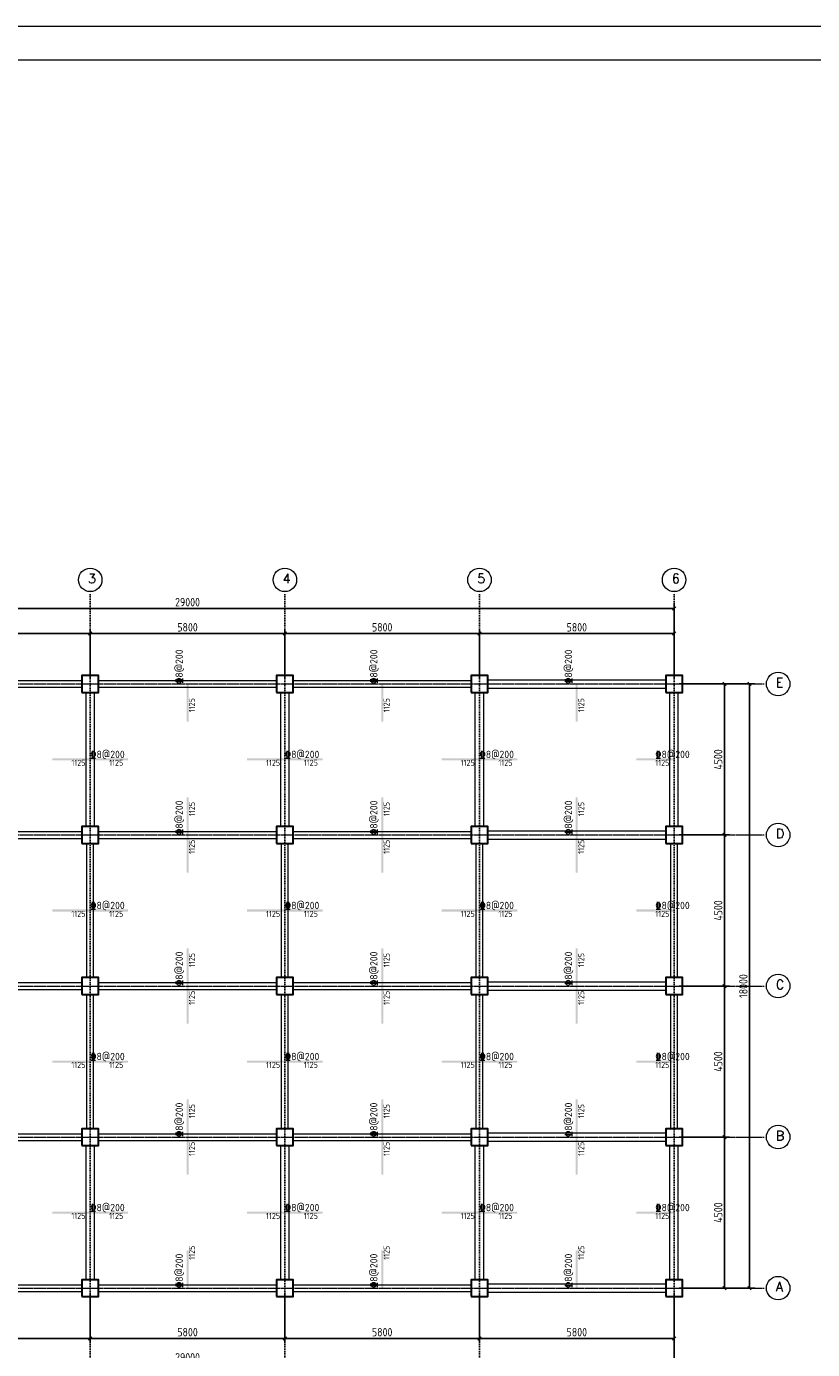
# Model space of a CAD drawing. Header units: millimetres. Extents: x -27550 to 56550, y -21811 to 37589.
# Tile 3 of 3: x 9699 to 33125, y -1831 to 37589. Entities that reach past the tile are written whole.
import ezdxf

# ---------------------------------------------------------------- set-up
doc = ezdxf.new("R2010")
doc.units = ezdxf.units.MM
doc.header["$LTSCALE"] = 100
doc.linetypes.add('DOT', pattern=[0.508, 0, -0.508])
for name, color, linetype, lineweight in [('S-AXIS', 3, 'Continuous', 15), ('S-AXIS_TEXT', 7, 'Continuous', 15), ('S-BEAM_CON', 4, 'Continuous', 20), ('S-COLU', 6, 'Continuous', 30), ('S-DIM', 3, 'Continuous', 15), ('S-DOTE', 253, 'DOT', 15), ('S-FLOOR_UP_REIN', 1, 'Continuous', 30), ('S-FLOOR_UP_TEXT', 7, 'Continuous', 15), ('S-PUB_TITLE', 4, 'Continuous', 15)]:
    doc.layers.add(name, color=color, linetype=linetype, lineweight=lineweight)
doc.styles.add('AXIS', font='txt.shx')
doc.styles.get("Standard").update_dxf_attribs({"font": 'GBENOR', "bigfont": 'GBCBIG'})
doc.styles.add('TSSD_Rein', font='tssdeng.shx', dxfattribs={"bigfont": 'gbcbig.shx'})
doc.dimstyles.new('DIM100', dxfattribs={"dimscale": 100, "dimtxt": 2.5, "dimasz": 2.5, "dimexe": 1.5, "dimexo": 1.5, "dimtad": 1, "dimtxsty": 'Standard', "dimtsz": 0.5, "dimcen": 2.5, "dimclrd": 3, "dimclre": 3, "dimclrt": 7, "dimazin": 3, "dimtfac": 1, "dimtmove": 0, "dimatfit": 3})

msp = doc.modelspace()

# ---------------------------------------------------------------- linework, layer by layer
at = {"layer": 'S-AXIS'}
for centre in [(11600, 21100), (17400, 21100), (23200, 21100), (29000, 21100), (32100, 18000), (32100, 13500), (32100, 9000), (32100, 4500), (32100, 0)]:
    msp.add_circle(centre, 350, dxfattribs=at)
at = {"layer": 'S-BEAM_CON'}
for p, q in [((6050, 18100), (11350, 18100)), ((6050, 17900), (11350, 17900)), ((11475, 13750), (11475, 17750)), ((11725, 13750), (11725, 17750)), ((11850, 18100), (17150, 18100)), ((11850, 17900), (17150, 17900)), ((17275, 13750), (17275, 17750)), ((17525, 13750), (17525, 17750)), ((17650, 18100), (22950, 18100)), ((17650, 17900), (22950, 17900)), ((23075, 13750), (23075, 17750)), ((23325, 13750), (23325, 17750)), ((23450, 18125), (28750, 18125)), ((23450, 17875), (28750, 17875)), ((28875, 13750), (28875, 17750)), ((29125, 13750), (29125, 17750)), ((6050, 13600), (11350, 13600)), ((11850, 13600), (17150, 13600)), ((17650, 13600), (22950, 13600)), ((23450, 13625), (28750, 13625)), ((6050, 13400), (11350, 13400)), ((11500, 9250), (11500, 13250)), ((11700, 9250), (11700, 13250)), ((11850, 13400), (17150, 13400)), ((17300, 9250), (17300, 13250)), ((17500, 9250), (17500, 13250)), ((17650, 13400), (22950, 13400)), ((23100, 9250), (23100, 13250)), ((23300, 9250), (23300, 13250)), ((23450, 13375), (28750, 13375)), ((28900, 9250), (28900, 13250)), ((29100, 9250), (29100, 13250)), ((6050, 9100), (11350, 9100)), ((11850, 9100), (17150, 9100)), ((17650, 9100), (22950, 9100)), ((23450, 9125), (28750, 9125)), ((6050, 8900), (11350, 8900)), ((11500, 4750), (11500, 8750)), ((11700, 4750), (11700, 8750)), ((11850, 8900), (17150, 8900)), ((17300, 4750), (17300, 8750)), ((17500, 4750), (17500, 8750)), ((17650, 8900), (22950, 8900)), ((23100, 4750), (23100, 8750)), ((23300, 4750), (23300, 8750)), ((23450, 8875), (28750, 8875)), ((28900, 4750), (28900, 8750)), ((29100, 4750), (29100, 8750)), ((6050, 4600), (11350, 4600)), ((6050, 4400), (11350, 4400)), ((11850, 4600), (17150, 4600)), ((11850, 4400), (17150, 4400)), ((17650, 4600), (22950, 4600)), ((17650, 4400), (22950, 4400)), ((23450, 4625), (28750, 4625)), ((23450, 4375), (28750, 4375)), ((11475, 250), (11475, 4250)), ((11725, 250), (11725, 4250)), ((17275, 250), (17275, 4250)), ((17525, 250), (17525, 4250)), ((23075, 250), (23075, 4250)), ((23325, 250), (23325, 4250)), ((28875, 250), (28875, 4250)), ((29125, 250), (29125, 4250)), ((6050, 100), (11350, 100)), ((11850, 100), (17150, 100)), ((17650, 100), (22950, 100)), ((23450, 125), (28750, 125)), ((6050, -100), (11350, -100)), ((11850, -100), (17150, -100)), ((17650, -100), (22950, -100)), ((23450, -125), (28750, -125))]:
    msp.add_line(p, q, dxfattribs=at)
at = {"layer": 'S-COLU'}
for points in [[(11350, 17750), (11850, 17750), (11850, 18250), (11350, 18250), (11350, 17750)], [(17150, 17750), (17650, 17750), (17650, 18250), (17150, 18250), (17150, 17750)], [(22950, 17750), (23450, 17750), (23450, 18250), (22950, 18250), (22950, 17750)], [(28750, 17750), (29250, 17750), (29250, 18250), (28750, 18250), (28750, 17750)], [(11350, 13250), (11850, 13250), (11850, 13750), (11350, 13750), (11350, 13250)], [(17150, 13250), (17650, 13250), (17650, 13750), (17150, 13750), (17150, 13250)], [(22950, 13250), (23450, 13250), (23450, 13750), (22950, 13750), (22950, 13250)], [(28750, 13250), (29250, 13250), (29250, 13750), (28750, 13750), (28750, 13250)], [(11350, 8750), (11850, 8750), (11850, 9250), (11350, 9250), (11350, 8750)], [(17150, 8750), (17650, 8750), (17650, 9250), (17150, 9250), (17150, 8750)], [(22950, 8750), (23450, 8750), (23450, 9250), (22950, 9250), (22950, 8750)], [(28750, 8750), (29250, 8750), (29250, 9250), (28750, 9250), (28750, 8750)], [(11350, 4250), (11850, 4250), (11850, 4750), (11350, 4750), (11350, 4250)], [(17150, 4250), (17650, 4250), (17650, 4750), (17150, 4750), (17150, 4250)], [(22950, 4250), (23450, 4250), (23450, 4750), (22950, 4750), (22950, 4250)], [(28750, 4250), (29250, 4250), (29250, 4750), (28750, 4750), (28750, 4250)], [(11350, -250), (11850, -250), (11850, 250), (11350, 250), (11350, -250)], [(17150, -250), (17650, -250), (17650, 250), (17150, 250), (17150, -250)], [(22950, -250), (23450, -250), (23450, 250), (22950, 250), (22950, -250)], [(28750, -250), (29250, -250), (29250, 250), (28750, 250), (28750, -250)]]:
    msp.add_lwpolyline(points, close=True, dxfattribs=at)
at = {"layer": 'S-DOTE'}
for p, q in [((11600, -2750), (11600, 20750)), ((17400, -2750), (17400, 20750)), ((23200, -2750), (23200, 20750)), ((29000, -2750), (29000, 20750)), ((-2750, 18000), (31750, 18000)), ((-2750, 13500), (31750, 13500)), ((-2750, 9000), (31750, 9000)), ((-2750, 4500), (31750, 4500)), ((-2750, 0), (31750, 0))]:
    msp.add_line(p, q, dxfattribs=at)
at = {"layer": 'S-FLOOR_UP_REIN'}
for points in [[(14470, 16875), (14530, 16875), (14470, 18000), (14530, 18000)], [(20270, 16875), (20330, 16875), (20270, 18000), (20330, 18000)], [(26070, 16875), (26130, 16875), (26070, 18000), (26130, 18000)], [(10475, 15720), (12725, 15720), (10475, 15780), (12725, 15780)], [(16275, 15720), (18525, 15720), (16275, 15780), (18525, 15780)], [(22075, 15720), (24325, 15720), (22075, 15780), (24325, 15780)], [(27875, 15720), (29000, 15720), (27875, 15780), (29000, 15780)], [(14470, 12375), (14530, 12375), (14470, 14625), (14530, 14625)], [(20270, 12375), (20330, 12375), (20270, 14625), (20330, 14625)], [(26070, 12375), (26130, 12375), (26070, 14625), (26130, 14625)], [(10475, 11220), (12725, 11220), (10475, 11280), (12725, 11280)], [(16275, 11220), (18525, 11220), (16275, 11280), (18525, 11280)], [(22075, 11220), (24325, 11220), (22075, 11280), (24325, 11280)], [(27875, 11220), (29000, 11220), (27875, 11280), (29000, 11280)], [(14470, 7875), (14530, 7875), (14470, 10125), (14530, 10125)], [(20270, 7875), (20330, 7875), (20270, 10125), (20330, 10125)], [(26070, 7875), (26130, 7875), (26070, 10125), (26130, 10125)], [(10475, 6720), (12725, 6720), (10475, 6780), (12725, 6780)], [(16275, 6720), (18525, 6720), (16275, 6780), (18525, 6780)], [(22075, 6720), (24325, 6720), (22075, 6780), (24325, 6780)], [(27875, 6720), (29000, 6720), (27875, 6780), (29000, 6780)], [(14470, 3375), (14530, 3375), (14470, 5625), (14530, 5625)], [(20270, 3375), (20330, 3375), (20270, 5625), (20330, 5625)], [(26070, 3375), (26130, 3375), (26070, 5625), (26130, 5625)], [(10475, 2220), (12725, 2220), (10475, 2280), (12725, 2280)], [(16275, 2220), (18525, 2220), (16275, 2280), (18525, 2280)], [(22075, 2220), (24325, 2220), (22075, 2280), (24325, 2280)], [(27875, 2220), (29000, 2220), (27875, 2280), (29000, 2280)], [(14470, 0), (14530, 0), (14470, 1125), (14530, 1125)], [(20270, 0), (20330, 0), (20270, 1125), (20330, 1125)], [(26070, 0), (26130, 0), (26070, 1125), (26130, 1125)]]:
    msp.add_solid(points, dxfattribs=at)
at = {"layer": 'S-PUB_TITLE'}
for p, q in [((56550, 37588.909), (-27550, 37588.909)), ((55550, 36588.909), (-25050, 36588.909))]:
    msp.add_line(p, q, dxfattribs=at)

# ---------------------------------------------------------------- texts
at = {"layer": 'S-AXIS_TEXT', "style": 'AXIS'}
for s, p in [('3', (11530, 21002)), ('6', (28930, 21002)), ('4', (17330, 21002)), ('5', (23130, 21002)), ('E', (32030, 17902)), ('D', (32030, 13402)), ('C', (32030, 8902)), ('B', (32030, 4402)), ('A', (32030, -98))]:
    msp.add_text(s, height=280, dxfattribs=at).set_placement(p)
at = {"layer": 'S-FLOOR_UP_TEXT', "style": 'TSSD_Rein'}
for p in [(14360, 18000), (20160, 18000), (25960, 18000), (14360, 13500), (20160, 13500), (25960, 13500), (14360, 9000), (20160, 9000), (25960, 9000), (14360, 4500), (20160, 4500), (25960, 4500), (14360, 0), (20160, 0), (25960, 0)]:
    msp.add_text('%%1328@200', height=220, rotation=90, dxfattribs=at).set_placement(p)
at = {"layer": 'S-FLOOR_UP_TEXT'}
for p in [(14720, 17156.25), (20520, 17156.25), (26320, 17156.25), (14720, 14062.5), (20520, 14062.5), (26320, 14062.5), (14720, 12937.5), (20520, 12937.5), (26320, 12937.5), (14720, 9562.5), (20520, 9562.5), (26320, 9562.5), (14720, 8437.5), (20520, 8437.5), (26320, 8437.5), (14720, 5062.5), (20520, 5062.5), (26320, 5062.5), (14720, 3937.5), (20520, 3937.5), (26320, 3937.5), (14720, 843.75), (20520, 843.75), (26320, 843.75)]:
    msp.add_text('1125', height=180, rotation=90, dxfattribs=at).set_placement(p)
at = {"layer": 'S-FLOOR_UP_TEXT', "style": 'TSSD_Rein'}
for p in [(11600, 15790), (17400, 15790), (23200, 15790), (28437.5, 15790), (11600, 11290), (17400, 11290), (23200, 11290), (28437.5, 11290), (11600, 6790), (17400, 6790), (23200, 6790), (28437.5, 6790), (11600, 2290), (17400, 2290), (23200, 2290), (28437.5, 2290)]:
    msp.add_text('%%1328@200', height=220, dxfattribs=at).set_placement(p)
at = {"layer": 'S-FLOOR_UP_TEXT'}
for p in [(11037.5, 15560), (12162.5, 15560), (16837.5, 15560), (17962.5, 15560), (22637.5, 15560), (23762.5, 15560), (28437.5, 15560), (11037.5, 11060), (12162.5, 11060), (16837.5, 11060), (17962.5, 11060), (22637.5, 11060), (23762.5, 11060), (28437.5, 11060), (11037.5, 6560), (12162.5, 6560), (16837.5, 6560), (17962.5, 6560), (22637.5, 6560), (23762.5, 6560), (28437.5, 6560), (11037.5, 2060), (12162.5, 2060), (16837.5, 2060), (17962.5, 2060), (22637.5, 2060), (23762.5, 2060), (28437.5, 2060)]:
    msp.add_text('1125', height=180, dxfattribs=at).set_placement(p)

# ---------------------------------------------------------------- dimensions: what is measured, and where the dimension line sits
at = {"layer": 'S-DIM'}
for base, p1, p2 in [((0, 20250), (0, 18000), (29000, 18000)), ((5800, 19500), (5800, 18000), (11600, 18000)), ((11600, 19500), (11600, 18000), (17400, 18000)), ((17400, 19500), (17400, 18000), (23200, 18000)), ((23200, 19500), (23200, 18000), (29000, 18000)), ((0, -2250), (0, 0), (29000, 0)), ((5800, -1500), (5800, 0), (11600, 0)), ((11600, -1500), (11600, 0), (17400, 0)), ((17400, -1500), (17400, 0), (23200, 0)), ((23200, -1500), (23200, 0), (29000, 0))]:
    msp.add_linear_dim(base=base, p1=p1, p2=p2, dimstyle='DIM100', dxfattribs=at).render()
for base, p1, p2 in [((30500, 13500), (29000, 13500), (29000, 18000)), ((31250, 0), (29000, 0), (29000, 18000)), ((30500, 9000), (29000, 9000), (29000, 13500)), ((30500, 4500), (29000, 4500), (29000, 9000)), ((30500, 0), (29000, 0), (29000, 4500))]:
    msp.add_linear_dim(base=base, p1=p1, p2=p2, angle=90, dimstyle='DIM100', dxfattribs=at).render()

doc.saveas('drawing.dxf')
